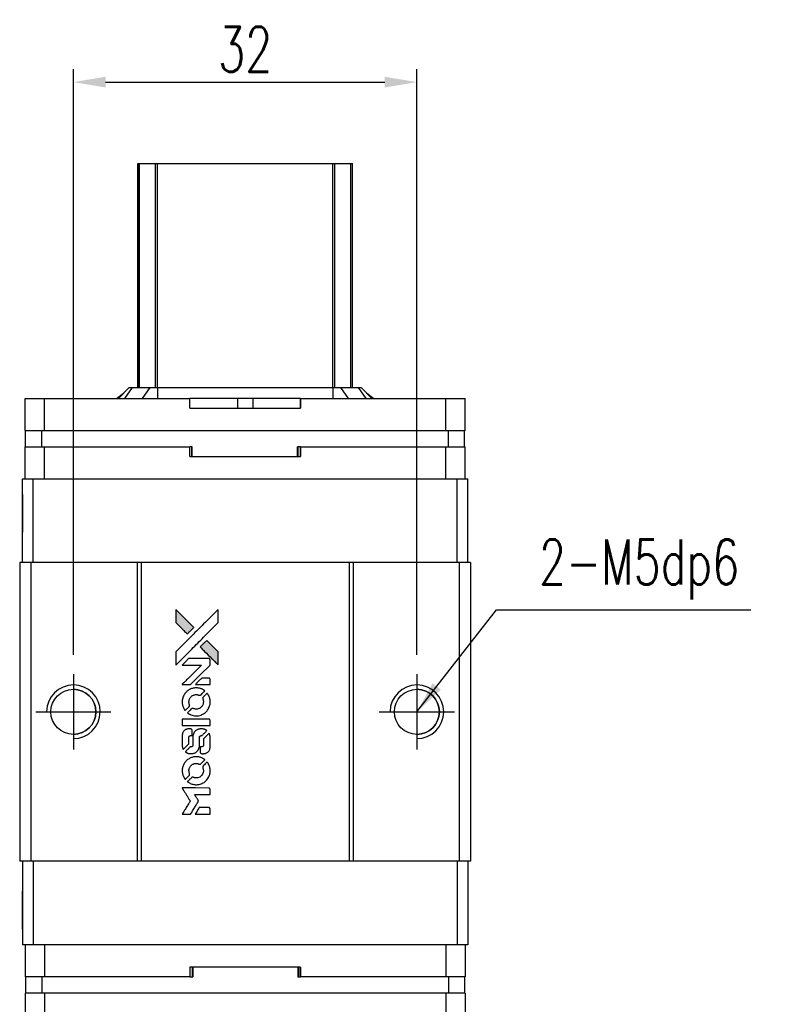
# Model space of a CAD drawing. Header units: millimetres. Extents: x 725 to 996, y 323 to 547.
# Tile 2 of 3: x 745 to 816, y 456 to 547. Entities that reach past the tile are written whole.
import ezdxf

# ---------------------------------------------------------------- set-up
doc = ezdxf.new("R2010")
doc.units = ezdxf.units.MM
doc.header["$LTSCALE"] = 0.15
doc.layers.get('0').update_dxf_attribs({"linetype": 'CONTINUOUS'})
doc.layers.get('Defpoints').update_dxf_attribs({"linetype": 'CONTINUOUS'})
doc.styles.add('DIM-7', font='SIMPLEX.shx', dxfattribs={"width": 0.7, "bigfont": 'chineset.shx'})
doc.dimstyles.new('CNS', dxfattribs={"dimtxt": 3.5, "dimasz": 2.5, "dimexe": 1, "dimexo": 1.5, "dimgap": 0.09, "dimtad": 0, "dimdsep": 46, "dimtxsty": 'DIM-7', "dimcen": 0.09, "dimclrd": 1, "dimclre": 1, "dimclrt": 4, "dimadec": 0, "dimazin": 0, "dimtfac": 1, "dimtix": 1, "dimtmove": 2, "dimatfit": 3, "dimfxl": 1, "dimtvp": 0.971429, "dimtolj": 1, "dimarcsym": 0})

# ---------------------------------------------------------------- blocks, each defined once
blk = doc.blocks.new('A$C8366049b')
at = {"linetype": 'Continuous'}
h = blk.add_hatch(color=256, dxfattribs=at)
h.dxf.hatch_style = 1
h.paths.add_polyline_path([(0, 19.087), (0, 18.47), (0, 17.853), (0.535, 17.322, 0.000288), (0.741, 17.118, 0.000479), (0.914, 16.947, 0.000013), (1.072, 16.792, 0.197177), (1.074, 16.791, 0.197497), (1.076, 16.792, 0.00004), (1.166, 16.88, 0.000834), (1.265, 16.979, 0.000506), (1.383, 17.096), (1.688, 17.402), (0.844, 18.244)])
h.paths.add_polyline_path([(2.888, 16.199), (2.581, 15.893, 0.000476), (2.464, 15.775, 0.000789), (2.365, 15.676, 0.000035), (2.276, 15.586, 0.19758), (2.275, 15.583, 0.198396), (2.276, 15.581, 0.000019), (2.398, 15.459, 0.000582), (2.532, 15.324, 0.000351), (2.692, 15.165, 0.000108), (3.37, 14.49, 0.000692), (3.714, 14.148, 0.000077), (3.952, 13.913, 0.197527), (3.96, 13.909, 0.410181), (3.964, 13.913, 0.000493), (3.966, 14.039, 0.002424), (3.967, 14.214, 0.000529), (3.968, 14.515), (3.968, 15.119), (3.428, 15.659)])
for points in [[(0.535, 17.322, 0.000288), (0.741, 17.118, 0.000479), (0.914, 16.947, 0.000013), (1.072, 16.792, 0.197177), (1.074, 16.791, 0.197497), (1.076, 16.792, 0.00004), (1.166, 16.88, 0.000836), (1.265, 16.979, 0.000505), (1.383, 17.096), (1.688, 17.402), (0.844, 18.244), (0, 19.087), (0, 18.47), (0, 17.853)], [(0.742, 14.634, -0.000056), (1.112, 15.004, -0.000021), (1.631, 15.521, -0.000021), (2.196, 16.085, -0.000025), (2.726, 16.614), (3.968, 17.852), (3.966, 18.466), (3.965, 19.08), (3.131, 18.252, 0.000274), (2.731, 17.854, 0.000123), (2.205, 17.331, 0.000121), (1.65, 16.777, 0.000165), (1.149, 16.277), (0, 15.13), (0, 14.512), (0, 13.894)], [(2.692, 15.165, 0.000108), (3.37, 14.49, 0.000692), (3.714, 14.148, 0.000077), (3.952, 13.913, 0.197527), (3.96, 13.909, 0.410182), (3.964, 13.913, 0.000493), (3.966, 14.039, 0.002424), (3.967, 14.214, 0.000529), (3.968, 14.514), (3.968, 15.119), (3.428, 15.659), (2.888, 16.199), (2.581, 15.893, 0.000476), (2.464, 15.775, 0.000789), (2.365, 15.676, 0.000035), (2.276, 15.586, 0.19758), (2.275, 15.583, 0.198396), (2.276, 15.581, 0.000019), (2.398, 15.459, 0.000582), (2.532, 15.324, 0.000351)], [(0.983, 12.071), (1.377, 12.071), (2.29, 12.986), (3.203, 13.9), (3.202, 14.155, 0.0008), (3.2, 14.319, 0.010795), (3.199, 14.379, 0.030495), (3.195, 14.412, 0.080372), (3.187, 14.434, 0.03816), (3.173, 14.456, 0.041799), (3.156, 14.474, 0.042486), (3.137, 14.49, 0.042078), (3.115, 14.502, 0.099276), (3.084, 14.509, 0.003302), (2.957, 14.511, 0.002586), (2.735, 14.512, 0.000204), (2.145, 14.511), (1.198, 14.509), (0.895, 14.205), (0.592, 13.9), (1.501, 13.897), (2.41, 13.894), (1.511, 12.999, 0.000253), (1.165, 12.655, 0.000412), (0.872, 12.363, 0.000041), (0.611, 12.101, 0.041338), (0.6, 12.088), (0.588, 12.071)], [(2.515, 12.071), (3.204, 12.071), (3.202, 12.328), (3.2, 12.585), (3.182, 12.615, 0.03146), (3.172, 12.628, 0.026444), (3.16, 12.641, 0.026444), (3.147, 12.653, 0.031457), (3.134, 12.663), (3.104, 12.681), (2.763, 12.683), (2.422, 12.684), (2.124, 12.383, 0.000745), (2.01, 12.267, 0.001228), (1.914, 12.168, 0.000087), (1.828, 12.079, 0.195134), (1.826, 12.076, 0.412117), (1.828, 12.074, 0.000048), (2.029, 12.073, 0.00109), (2.251, 12.072, 0.000653)], [(0.608, 10.325, 0.023681), (0.624, 10.217, 0.022402), (0.651, 10.109, 0.021929), (0.688, 10.001, 0.020503), (0.735, 9.895, 0.013745), (0.767, 9.835, 0.009767), (0.806, 9.769, 0.009658), (0.844, 9.709, 0.027804), (0.874, 9.67), (0.887, 9.655), (1.078, 9.845, 0.002053), (1.169, 9.938, 0.006738), (1.229, 10, 0.007826), (1.268, 10.044, 0.063909), (1.283, 10.066, 0.061532), (1.296, 10.1, 0.068674), (1.298, 10.135, 0.052072), (1.292, 10.177, 0.019648), (1.274, 10.233, -0.018366), (1.252, 10.302, -0.0288), (1.239, 10.362, -0.029061), (1.234, 10.423, -0.019155), (1.234, 10.494, -0.053809), (1.256, 10.647, -0.058833), (1.31, 10.786, -0.058566), (1.396, 10.91, -0.052525), (1.511, 11.016, -0.044733), (1.608, 11.075, -0.040573), (1.718, 11.119, -0.041123), (1.832, 11.143, -0.04951), (1.941, 11.147, -0.017369), (1.992, 11.142, -0.024255), (2.037, 11.134, -0.023787), (2.082, 11.121, -0.015798), (2.132, 11.102, 0.010631), (2.164, 11.09, 0.033653), (2.186, 11.083, 0.037806), (2.207, 11.08, 0.016307), (2.236, 11.08, 0.068179), (2.291, 11.087, 0.095747), (2.335, 11.11, 0.033418), (2.394, 11.162, 0.002133), (2.556, 11.327, 0.001452), (2.646, 11.42, 0.012393), (2.685, 11.463, 0.020479), (2.706, 11.489, 0.344362), (2.705, 11.499, 0.074287), (2.683, 11.519, 0.005454), (2.612, 11.564, 0.008391), (2.539, 11.609, 0.017097), (2.479, 11.641, 0.027375), (2.355, 11.693, 0.02835), (2.228, 11.731, 0.027723), (2.095, 11.755, 0.023913), (1.954, 11.766, 0.027047), (1.784, 11.762, 0.031685), (1.624, 11.739, 0.032425), (1.472, 11.697, 0.031013), (1.324, 11.634, 0.037914), (1.149, 11.53, 0.040153), (0.995, 11.403, 0.039834), (0.863, 11.252, 0.036173), (0.751, 11.076, 0.040752), (0.676, 10.905, 0.035885), (0.625, 10.715, 0.035491), (0.602, 10.519, 0.037615)], [(1.139, 9.412, 0.018008), (1.195, 9.376, 0.009842), (1.266, 9.335, 0.009807), (1.34, 9.296, 0.015716), (1.405, 9.266, 0.048467), (1.637, 9.193, 0.045841), (1.884, 9.164, 0.046006), (2.131, 9.18, 0.049638), (2.364, 9.242, 0.064819), (2.667, 9.403, 0.06695), (2.916, 9.634, 0.066691), (3.095, 9.924, 0.063505), (3.195, 10.255, 0.03135), (3.204, 10.34, 0.010439), (3.207, 10.465, 0.010391), (3.204, 10.59, 0.032408), (3.195, 10.673, 0.015696), (3.175, 10.771, 0.018095), (3.149, 10.863, 0.018551), (3.118, 10.951, 0.018352), (3.08, 11.037, 0.015568), (3.05, 11.094, 0.009832), (3.012, 11.158, 0.009795), (2.973, 11.218, 0.023727), (2.941, 11.26), (2.927, 11.277), (2.738, 11.09, 0.001528), (2.631, 10.984, 0.010022), (2.578, 10.93, 0.019586), (2.548, 10.895, 0.061865), (2.532, 10.869, 0.055054), (2.52, 10.828, 0.061607), (2.516, 10.788, 0.048725), (2.523, 10.741, 0.020221), (2.541, 10.679, -0.017722), (2.56, 10.613, -0.02685), (2.572, 10.554, -0.02759), (2.577, 10.495, -0.020233), (2.577, 10.429, -0.04793), (2.559, 10.304, -0.048386), (2.517, 10.185, -0.047866), (2.453, 10.076, -0.044964), (2.367, 9.978, -0.04333), (2.266, 9.895, -0.050921), (2.156, 9.837, -0.051473), (2.038, 9.802, -0.0459), (1.911, 9.79, -0.019014), (1.85, 9.793, -0.024114), (1.793, 9.8, -0.025081), (1.74, 9.812, -0.023892), (1.687, 9.83, 0.008624), (1.645, 9.845, 0.026486), (1.616, 9.853, 0.035074), (1.591, 9.857, 0.02756), (1.564, 9.858, 0.087163), (1.52, 9.849, 0.073291), (1.479, 9.826, 0.028074), (1.421, 9.775, 0.002594), (1.284, 9.639), (1.091, 9.446)], [(1.901, 8.251), (3.2, 8.253), (3.2, 8.508), (3.2, 8.763), (3.185, 8.793, 0.071429), (3.167, 8.818, 0.054799), (3.141, 8.84, 0.053585), (3.11, 8.856, 0.060698), (3.078, 8.865, 0.033975), (3.025, 8.868, 0.000112), (2.364, 8.868, 0.000726), (1.717, 8.867, 0.001084), (1.151, 8.864), (0.601, 8.86), (0.601, 8.555), (0.601, 8.25)], [(0.605, 6.348, 0.018538), (0.61, 6.309, 0.010695), (0.619, 6.262, 0.01068), (0.63, 6.216, 0.017678), (0.641, 6.177, 0.013849), (0.657, 6.133, 0.011814), (0.676, 6.088, 0.004513), (0.696, 6.046, 0.290035), (0.702, 6.042, 0.196418), (0.706, 6.043, 0.000124), (0.782, 6.118, 0.001477), (0.867, 6.202, 0.000898), (0.966, 6.301), (1.225, 6.56), (1.227, 6.885, -0.001471), (1.229, 7.13, -0.028714), (1.234, 7.206, -0.097073), (1.248, 7.248, -0.084199), (1.278, 7.284, -0.042698), (1.301, 7.302, -0.053912), (1.325, 7.313, -0.051004), (1.352, 7.319, -0.032967), (1.385, 7.322, 0.00807), (1.401, 7.322, 0.003023), (1.425, 7.323, 0.002994), (1.45, 7.324, 0.003629), (1.473, 7.326), (1.529, 7.33), (1.529, 7.578, 0.001618), (1.529, 7.697, 0.005206), (1.527, 7.775, 0.00535), (1.525, 7.83, 0.060675), (1.522, 7.852, 0.048484), (1.517, 7.863, 0.02389), (1.508, 7.878, 0.022812), (1.498, 7.892, 0.02462), (1.487, 7.905, 0.061781), (1.455, 7.93, 0.080179), (1.421, 7.944, 0.048561), (1.373, 7.951, 0.010021), (1.287, 7.952, 0.016602), (1.171, 7.949, 0.031409), (1.078, 7.937, 0.036474), (0.998, 7.915, 0.03439), (0.92, 7.881, 0.065928), (0.797, 7.795, 0.069066), (0.702, 7.682, 0.065697), (0.639, 7.542, 0.051559), (0.607, 7.378, 0.020904), (0.603, 7.29, 0.000451), (0.602, 6.861, 0.000419), (0.601, 6.43, 0.022759)], [(0.942, 5.779, 0.023289), (1.004, 5.739, 0.026845), (1.066, 5.708, 0.026047), (1.134, 5.682, 0.019751), (1.21, 5.661, 0.013249), (1.253, 5.652, 0.025169), (1.288, 5.647, 0.016532), (1.332, 5.645, 0.002937), (1.414, 5.645, 0.003317), (1.487, 5.645, 0.011808), (1.534, 5.647, 0.01777), (1.569, 5.65, 0.021476), (1.602, 5.656, 0.04325), (1.74, 5.699, 0.045753), (1.866, 5.764, 0.04649), (1.976, 5.851, 0.047672), (2.067, 5.955, 0.025315), (2.096, 6, 0.015208), (2.126, 6.056, 0.01512), (2.152, 6.114, 0.022488), (2.172, 6.167, 0.027857), (2.193, 6.249, 0.034138), (2.204, 6.328, 0.014286), (2.208, 6.447, 0.00124), (2.208, 6.752, -0.00103), (2.209, 6.939, -0.002552), (2.21, 7.076, -0.001594), (2.212, 7.18, -0.047676), (2.215, 7.206, -0.085307), (2.233, 7.251, -0.097789), (2.265, 7.286, -0.085947), (2.311, 7.308, -0.051339), (2.371, 7.319, 0.014634), (2.391, 7.322, 0.015028), (2.412, 7.325, 0.014927), (2.429, 7.329, 0.059415), (2.439, 7.333, 0.070595), (2.461, 7.349, 0.00028), (2.679, 7.565, 0.000111), (2.902, 7.785, 0.200239), (2.906, 7.795, 0.268906), (2.902, 7.801, 0.001866), (2.849, 7.831, 0.007532), (2.797, 7.86, 0.017818), (2.757, 7.879, 0.013256), (2.714, 7.896, 0.011636), (2.667, 7.912, 0.011528), (2.619, 7.927, 0.012303), (2.572, 7.938, 0.0423), (2.498, 7.948, 0.013657), (2.388, 7.95, 0.013857), (2.276, 7.946, 0.037428), (2.198, 7.935, 0.014927), (2.146, 7.923, 0.0122), (2.091, 7.906, 0.012518), (2.04, 7.887, 0.023062), (1.999, 7.869, 0.065961), (1.853, 7.77, 0.06055), (1.732, 7.633, 0.059676), (1.646, 7.47, 0.060497), (1.602, 7.291, 0.025683), (1.599, 7.253, 0.001528), (1.597, 7.138, 0.002124), (1.596, 6.992, 0.001173), (1.596, 6.814, -0.000809), (1.595, 6.501, -0.017164), (1.592, 6.409, -0.063931), (1.582, 6.36, -0.108429), (1.561, 6.325, -0.052941), (1.537, 6.305, -0.063675), (1.511, 6.291, -0.050562), (1.478, 6.283, -0.020337), (1.432, 6.278, 0.009897), (1.404, 6.276, 0.016482), (1.38, 6.273, 0.019019), (1.361, 6.269, 0.06043), (1.349, 6.264, 0.076267), (1.322, 6.244, 0.00054), (1.12, 6.04, 0.000307), (0.914, 5.832, 0.142594), (0.905, 5.815, 0.232419), (0.907, 5.81, 0.022995), (0.915, 5.801, 0.024627), (0.927, 5.79, 0.015407)], [(2.287, 5.744, 0.065483), (2.302, 5.715, 0.053271), (2.325, 5.687, 0.052018), (2.354, 5.665, 0.0556), (2.386, 5.649, 0.036839), (2.407, 5.644, 0.026922), (2.431, 5.641, 0.016905), (2.464, 5.639, 0.004317), (2.518, 5.639, 0.016369), (2.63, 5.643, 0.029936), (2.721, 5.655, 0.03418), (2.801, 5.676, 0.031327), (2.88, 5.708, 0.046935), (2.976, 5.767, 0.054053), (3.055, 5.84, 0.053701), (3.117, 5.929, 0.045364), (3.162, 6.034, 0.032479), (3.187, 6.127, 0.03386), (3.198, 6.221, 0.013578), (3.202, 6.368, 0.001155), (3.202, 6.749, 0.000413), (3.2, 7.075, 0.005008), (3.198, 7.2, 0.013199), (3.194, 7.271, 0.033956), (3.187, 7.322, 0.013909), (3.174, 7.375, 0.010864), (3.157, 7.431, 0.010938), (3.139, 7.483, 0.028702), (3.123, 7.518), (3.109, 7.545), (2.844, 7.283), (2.578, 7.021), (2.578, 6.715, -0.001504), (2.578, 6.584, -0.00328), (2.577, 6.483, -0.001901), (2.575, 6.405, -0.061333), (2.572, 6.386, -0.063621), (2.561, 6.36, -0.048633), (2.543, 6.334, -0.046769), (2.519, 6.311, -0.047961), (2.491, 6.294, -0.02678), (2.468, 6.283, -0.050957), (2.448, 6.278, -0.029398), (2.422, 6.275, -0.00401), (2.366, 6.273), (2.275, 6.271), (2.275, 6.024, 0.001061), (2.276, 5.877, 0.009147), (2.277, 5.811, 0.020721), (2.281, 5.772, 0.051619)], [(0.608, 3.916, 0.024131), (0.625, 3.804, 0.022344), (0.653, 3.692, 0.021883), (0.692, 3.58, 0.020884), (0.741, 3.471, 0.010669), (0.773, 3.408, 0.010389), (0.809, 3.347, 0.010913), (0.844, 3.292, 0.022227), (0.874, 3.251), (0.886, 3.236), (1.08, 3.433, 0.002452), (1.155, 3.51, 0.003628), (1.22, 3.579, 0.001662), (1.275, 3.638, 0.070159), (1.284, 3.652, 0.047671), (1.289, 3.663, 0.018624), (1.293, 3.679, 0.017921), (1.296, 3.697, 0.018804), (1.297, 3.715, 0.018255), (1.298, 3.74, 0.041312), (1.296, 3.759, 0.037164), (1.291, 3.778, 0.012342), (1.28, 3.805, -0.015101), (1.256, 3.871, -0.035998), (1.243, 3.922, -0.033244), (1.237, 3.976, -0.011249), (1.236, 4.055, -0.004059), (1.236, 4.12, -0.019693), (1.238, 4.156, -0.027943), (1.243, 4.186, -0.014411), (1.252, 4.224, -0.033089), (1.282, 4.312, -0.033887), (1.323, 4.394, -0.034021), (1.375, 4.47, -0.033942), (1.437, 4.539, -0.02816), (1.508, 4.6, -0.035032), (1.58, 4.648, -0.035269), (1.658, 4.685, -0.029196), (1.746, 4.713, -0.037862), (1.847, 4.732, -0.043657), (1.944, 4.733, -0.043064), (2.042, 4.718, -0.035184), (2.143, 4.686, 0.033699), (2.19, 4.67, 0.052815), (2.233, 4.664, 0.059167), (2.273, 4.667, 0.058972), (2.31, 4.68, 0.059208), (2.339, 4.698, 0.021125), (2.376, 4.73, 0.008691), (2.437, 4.789, 0.000851), (2.581, 4.936, 0.001873), (2.655, 5.011, 0.013884), (2.689, 5.048, 0.022355), (2.706, 5.071, 0.341453), (2.706, 5.08, 0.073011), (2.685, 5.099, 0.004587), (2.616, 5.144, 0.00748), (2.545, 5.188, 0.016837), (2.489, 5.218, 0.028606), (2.353, 5.278, 0.031352), (2.216, 5.32, 0.031004), (2.073, 5.344, 0.0268), (1.92, 5.352, 0.026698), (1.759, 5.344, 0.03002), (1.606, 5.318, 0.030357), (1.458, 5.274, 0.028554), (1.314, 5.212, 0.062944), (1.046, 5.034, 0.062206), (0.83, 4.794, 0.062448), (0.68, 4.509, 0.064355), (0.607, 4.199, 0.017377), (0.603, 4.137, 0.008369), (0.602, 4.057, 0.008367), (0.603, 3.977, 0.01757)], [(1.136, 2.999, 0.064158), (1.438, 2.838, 0.06356), (1.771, 2.758, 0.064004), (2.112, 2.765, 0.066747), (2.434, 2.858, 0.04321), (2.636, 2.968, 0.044737), (2.813, 3.11, 0.044901), (2.962, 3.281, 0.044184), (3.079, 3.477, 0.026293), (3.141, 3.626, 0.033344), (3.182, 3.769, 0.033227), (3.203, 3.917, 0.025815), (3.207, 4.079, 0.023119), (3.196, 4.235, 0.031044), (3.171, 4.374, 0.031337), (3.129, 4.507, 0.024258), (3.067, 4.647, 0.015622), (3.041, 4.696, 0.008495), (3.006, 4.754, 0.008415), (2.969, 4.81, 0.020814), (2.94, 4.849), (2.926, 4.867), (2.737, 4.68, 0.002843), (2.597, 4.54, 0.033917), (2.547, 4.482, 0.087906), (2.525, 4.439, 0.073302), (2.518, 4.388, 0.022047), (2.519, 4.363, 0.026465), (2.522, 4.34, 0.022233), (2.528, 4.314, 0.009985), (2.539, 4.281, -0.039011), (2.569, 4.16, -0.044398), (2.578, 4.041, -0.045096), (2.566, 3.925, -0.04265), (2.534, 3.81, -0.071154), (2.444, 3.647, -0.068827), (2.312, 3.514, -0.068713), (2.149, 3.422, -0.070507), (1.968, 3.379, -0.028605), (1.89, 3.376, -0.031418), (1.816, 3.382, -0.031044), (1.741, 3.398, -0.02668), (1.666, 3.423, 0.038913), (1.621, 3.437, 0.043732), (1.576, 3.443, 0.047754), (1.535, 3.441, 0.075756), (1.502, 3.431, 0.07294), (1.484, 3.419, 0.003456), (1.433, 3.371, 0.005023), (1.367, 3.309, 0.002422), (1.285, 3.228, 0.000819), (1.211, 3.154, 0.001349), (1.149, 3.092, 0.0001), (1.093, 3.035, 0.205335), (1.092, 3.033, 0.219821), (1.093, 3.031, 0.002494), (1.105, 3.022, 0.007089), (1.12, 3.011, 0.004494)], [(0.988, 0), (1.381, 0), (1.447, 0.108, -0.000297), (1.487, 0.174, -0.000037), (1.575, 0.317, -0.000043), (1.68, 0.488, -0.000036), (1.792, 0.67, 0.000044), (1.901, 0.848, 0.000063), (1.998, 1.007, 0.000035), (2.08, 1.141, 0.0009), (2.103, 1.177), (2.134, 1.23), (2.092, 1.299, 0.001175), (2.067, 1.339, 0.000208), (2.021, 1.413, 0.000225), (1.967, 1.5, 0.000203), (1.911, 1.59, -0.000711), (1.857, 1.676, -0.001119), (1.811, 1.75, -0.000263), (1.772, 1.815, -0.04589), (1.768, 1.822, -0.519312), (1.772, 1.829, -0.001914), (1.878, 1.83, -0.003124), (2.051, 1.832, -0.000285), (2.484, 1.832), (3.203, 1.832), (3.203, 2.083, 0.001727), (3.203, 2.263, 0.025279), (3.199, 2.326, 0.073886), (3.189, 2.363, 0.07426), (3.169, 2.396, 0.03264), (3.161, 2.404, 0.01784), (3.151, 2.413, 0.017712), (3.139, 2.422, 0.026854), (3.128, 2.428), (3.103, 2.442), (1.848, 2.443), (0.593, 2.445), (0.602, 2.431, -0.004595), (0.608, 2.421, -0.00016), (0.632, 2.383, -0.000298), (0.66, 2.338, -0.000208), (0.692, 2.287, 0.000986), (0.785, 2.137, 0.00025), (0.936, 1.895, 0.000268), (1.098, 1.637, 0.000436), (1.236, 1.417, -0.002932), (1.281, 1.345, -0.004718), (1.319, 1.283, -0.001113), (1.35, 1.228, -0.227179), (1.351, 1.222, -0.045982), (1.348, 1.216, -0.000145), (1.303, 1.143, -0.000825), (1.252, 1.06, -0.000517), (1.192, 0.964, 0.000056), (0.986, 0.632, 0.000289), (0.872, 0.449, 0.000481), (0.788, 0.312, 0.000418), (0.699, 0.168), (0.596, 0)], [(2.512, 0), (3.203, 0), (3.203, 0.252, 0.000842), (3.203, 0.412, 0.010591), (3.201, 0.473, 0.028995), (3.198, 0.507, 0.069543), (3.19, 0.531, 0.051063), (3.177, 0.553, 0.039932), (3.158, 0.574, 0.039414), (3.136, 0.592, 0.045845), (3.113, 0.606, 0.094811), (3.089, 0.612, 0.007124), (3.021, 0.614, 0.004713), (2.905, 0.615, 0.000534), (2.642, 0.615), (2.194, 0.615), (2.155, 0.552, 0.000828), (2.041, 0.367, 0.000879), (1.93, 0.185, 0.000048), (1.822, 0.008, 0.137596), (1.82, 0.003, 0.413028), (1.821, 0.002, 0.000016), (2.023, 0.001, 0.000623), (2.247, 0, 0.000374)]]:
    blk.add_lwpolyline(points, format="xyb", close=True)
blk = doc.blocks.new('*D328')
at = {"color": 7, "lineweight": -2}
for p, q in [((749.602, 488.149), (749.602, 542.716)), ((781.602, 488.149), (781.602, 542.716)), ((752.602, 541.516), (778.602, 541.516))]:
    blk.add_line(p, q, dxfattribs=at)
at = {"color": 7}
for points in [[(752.602, 542.016), (752.602, 541.016), (749.602, 541.516)], [(778.602, 542.016), (778.602, 541.016), (781.602, 541.516)]]:
    blk.add_solid(points, dxfattribs=at)
at = {"layer": 'Defpoints', "color": 0}
for p in [(781.602, 541.516), (749.602, 486.349), (781.602, 486.349)]:
    blk.add_point(p, dxfattribs=at)
at = {"color": 7, "insert": (765.602, 544.576), "char_height": 4.2, "attachment_point": 5, "style": 'DIM-7'}
blk.add_mtext('\\A1;32', dxfattribs=at)

msp = doc.modelspace()

# ---------------------------------------------------------------- linework, layer by layer
at = {"color": 7, "linetype": 'Continuous', "lineweight": 25}
for p, q in [((755.602, 513.049), (755.602, 533.949)), ((755.602, 513.049), (755.602, 533.949)), ((755.602, 513.049), (755.602, 533.949)), ((755.602, 533.949), (755.602, 513.049)), ((755.768, 513.049), (755.768, 533.949)), ((757.248, 513.049), (757.248, 533.949)), ((757.446, 533.949), (773.758, 533.949)), ((757.446, 513.049), (757.446, 533.949)), ((773.758, 513.049), (773.758, 533.949)), ((773.955, 513.049), (773.955, 533.949)), ((775.435, 513.049), (775.435, 533.949)), ((775.602, 513.049), (775.602, 533.949)), ((754.802, 513.049), (753.802, 512.049)), ((754.802, 513.049), (753.802, 512.049)), ((755.086, 513.049), (754.371, 512.049)), ((754.802, 513.049), (755.086, 513.049)), ((754.802, 513.049), (754.802, 513.049)), ((755.086, 513.049), (756.73, 513.049)), ((756.73, 513.049), (756.015, 512.049)), ((756.73, 513.049), (757.446, 513.049)), ((757.446, 513.049), (757.446, 512.049)), ((757.446, 513.049), (773.758, 513.049)), ((773.758, 513.049), (773.758, 512.049)), ((773.758, 513.049), (774.473, 513.049)), ((774.473, 513.049), (775.188, 512.049)), ((774.473, 513.049), (776.117, 513.049)), ((776.117, 513.049), (776.832, 512.049)), ((776.117, 513.049), (776.402, 513.049)), ((776.402, 513.049), (777.402, 512.049)), ((745.102, 509.049), (745.102, 512.049)), ((745.102, 512.049), (746.902, 512.049)), ((745.102, 511.149), (745.102, 512.049)), ((745.102, 509.049), (745.102, 512.049)), ((745.102, 511.149), (745.102, 512.049)), ((745.102, 512.049), (745.102, 512.049)), ((745.102, 512.049), (745.102, 512.049)), ((745.102, 512.049), (745.102, 512.049)), ((746.902, 509.049), (746.902, 512.049)), ((746.902, 512.049), (760.459, 512.049)), ((753.606, 512.049), (754.274, 512.521)), ((760.459, 511.149), (760.459, 512.049)), ((764.879, 512.049), (760.459, 512.049)), ((764.879, 512.049), (764.879, 511.149)), ((766.325, 512.049), (764.879, 512.049)), ((766.325, 512.049), (766.325, 511.149)), ((770.745, 512.049), (766.325, 512.049)), ((770.745, 511.149), (770.745, 512.049)), ((770.745, 512.049), (784.302, 512.049)), ((770.745, 512.049), (770.745, 511.149)), ((770.745, 512.049), (770.745, 512.049)), ((770.745, 511.149), (770.745, 512.049)), ((770.745, 512.049), (770.745, 511.149)), ((776.93, 512.521), (777.597, 512.049)), ((784.302, 509.049), (784.302, 512.049)), ((784.302, 512.049), (786.102, 512.049)), ((786.102, 509.049), (786.102, 512.049)), ((745.102, 511.149), (745.102, 511.149)), ((760.459, 511.149), (770.745, 511.149)), ((770.745, 511.149), (770.745, 511.149)), ((745.102, 509.049), (746.902, 509.049)), ((745.102, 509.049), (745.102, 509.049)), ((745.152, 507.549), (745.152, 509.049)), ((745.152, 507.549), (745.152, 509.049)), ((746.652, 507.549), (746.652, 509.049)), ((746.902, 509.049), (784.302, 509.049)), ((784.302, 509.049), (786.102, 509.049)), ((784.552, 507.549), (784.552, 509.049)), ((786.052, 507.549), (786.052, 509.049)), ((745.102, 504.549), (745.102, 507.549)), ((745.102, 507.549), (746.902, 507.549)), ((745.102, 506.649), (745.102, 507.549)), ((745.102, 504.549), (745.102, 507.549)), ((745.102, 506.649), (745.102, 507.549)), ((745.102, 507.549), (745.102, 507.549)), ((745.102, 507.549), (745.102, 507.549)), ((745.102, 507.549), (745.102, 507.549)), ((746.902, 504.549), (746.902, 507.549)), ((746.902, 507.549), (760.459, 507.549)), ((760.459, 506.649), (760.459, 507.549)), ((760.679, 507.549), (760.459, 507.549)), ((760.64, 506.649), (760.64, 507.549)), ((760.679, 506.649), (760.679, 507.549)), ((760.679, 506.649), (760.679, 507.549)), ((760.679, 507.549), (760.679, 507.549)), ((770.745, 507.549), (770.465, 507.549)), ((770.465, 506.649), (770.465, 507.549)), ((770.529, 506.649), (770.529, 507.549)), ((770.745, 506.649), (770.745, 507.549)), ((770.745, 507.549), (784.302, 507.549)), ((770.745, 507.549), (770.745, 506.649)), ((770.745, 507.549), (770.745, 507.549)), ((770.745, 506.649), (770.745, 507.549)), ((770.745, 507.549), (770.745, 506.649)), ((784.302, 504.549), (784.302, 507.549)), ((784.302, 507.549), (786.102, 507.549)), ((786.102, 504.549), (786.102, 507.549)), ((745.102, 506.649), (745.102, 506.649)), ((760.459, 506.649), (770.745, 506.649)), ((770.745, 506.649), (770.745, 506.649)), ((744.852, 496.749), (744.852, 504.549)), ((744.852, 504.549), (745.852, 504.549)), ((744.852, 496.749), (744.852, 504.549)), ((744.852, 504.549), (744.852, 504.549)), ((745.852, 496.749), (745.852, 504.549)), ((745.852, 504.549), (785.352, 504.549)), ((785.352, 496.749), (785.352, 504.549)), ((785.352, 504.549), (786.352, 504.549)), ((786.352, 496.749), (786.352, 504.549)), ((744.602, 496.749), (744.602, 468.949)), ((745.652, 496.749), (744.602, 496.749)), ((744.602, 496.749), (744.602, 468.949)), ((744.602, 496.749), (744.602, 496.749)), ((745.652, 496.749), (745.652, 468.949)), ((755.552, 496.749), (745.652, 496.749)), ((755.552, 496.749), (755.552, 468.949)), ((755.902, 496.749), (755.552, 496.749)), ((755.902, 496.749), (755.902, 468.949)), ((775.302, 496.749), (755.902, 496.749)), ((775.302, 496.749), (775.302, 468.949)), ((775.652, 496.749), (775.302, 496.749)), ((775.652, 496.749), (775.652, 468.949)), ((785.552, 496.749), (775.652, 496.749)), ((785.552, 496.749), (785.552, 468.949)), ((786.602, 496.749), (785.552, 496.749)), ((786.602, 496.749), (786.602, 468.949)), ((745.652, 468.949), (744.602, 468.949)), ((744.602, 468.949), (744.602, 468.949)), ((744.602, 468.949), (744.602, 468.949)), ((744.852, 468.949), (744.852, 461.149)), ((744.852, 468.949), (744.852, 461.149)), ((755.552, 468.949), (745.652, 468.949)), ((745.852, 468.949), (745.852, 461.149)), ((755.902, 468.949), (755.552, 468.949)), ((775.302, 468.949), (755.902, 468.949)), ((775.652, 468.949), (775.302, 468.949)), ((785.552, 468.949), (775.652, 468.949)), ((785.352, 468.949), (785.352, 461.149)), ((786.602, 468.949), (785.552, 468.949)), ((786.352, 468.949), (786.352, 461.149)), ((745.852, 461.149), (744.852, 461.149)), ((744.852, 461.149), (744.852, 461.149)), ((745.102, 461.149), (745.102, 458.149)), ((745.102, 461.149), (745.102, 458.149)), ((785.352, 461.149), (745.852, 461.149)), ((746.902, 461.149), (746.902, 458.149)), ((784.302, 461.149), (784.302, 458.149)), ((786.352, 461.149), (785.352, 461.149)), ((786.102, 461.149), (786.102, 458.149)), ((745.102, 459.049), (745.102, 458.149)), ((745.102, 459.049), (745.102, 458.149)), ((745.102, 459.049), (745.102, 459.049)), ((760.459, 459.049), (760.459, 458.149)), ((770.745, 459.049), (760.459, 459.049)), ((760.675, 459.049), (760.675, 458.149)), ((760.739, 459.049), (760.739, 458.149)), ((760.739, 459.049), (760.739, 458.149)), ((770.525, 459.049), (770.525, 458.149)), ((770.563, 459.049), (770.563, 458.149)), ((770.745, 459.049), (770.745, 458.149)), ((770.745, 459.049), (770.745, 458.149)), ((770.745, 459.049), (770.745, 459.049)), ((770.745, 458.149), (770.745, 459.049)), ((770.745, 458.149), (770.745, 459.049)), ((746.902, 458.149), (745.102, 458.149)), ((745.102, 458.149), (745.102, 458.149)), ((745.102, 458.149), (745.102, 458.149)), ((745.102, 458.149), (745.102, 458.149)), ((745.152, 458.149), (745.152, 456.649)), ((745.152, 458.149), (745.152, 456.649)), ((746.652, 458.149), (746.652, 456.649)), ((760.459, 458.149), (746.902, 458.149)), ((760.459, 458.149), (760.739, 458.149)), ((760.739, 458.149), (760.739, 458.149)), ((770.525, 458.149), (770.745, 458.149)), ((784.302, 458.149), (770.745, 458.149)), ((770.745, 458.149), (770.745, 458.149)), ((786.102, 458.149), (784.302, 458.149)), ((784.552, 458.149), (784.552, 456.649)), ((786.052, 458.149), (786.052, 456.649)), ((745.102, 456.649), (745.102, 453.649)), ((746.902, 456.649), (745.102, 456.649)), ((745.102, 456.649), (745.102, 453.649)), ((745.102, 456.649), (745.102, 456.649)), ((746.902, 456.649), (746.902, 453.649)), ((784.302, 456.649), (746.902, 456.649)), ((784.302, 456.649), (784.302, 453.649)), ((786.102, 456.649), (784.302, 456.649)), ((786.102, 456.649), (786.102, 453.649))]:
    msp.add_line(p, q, dxfattribs=at)
for p, q in [((749.602, 486.349), (749.602, 479.349)), ((781.602, 486.349), (781.602, 479.349)), ((746.102, 482.849), (753.102, 482.849)), ((778.102, 482.849), (785.102, 482.849))]:
    msp.add_line(p, q)
at = {"color": 7, "linetype": 'Continuous', "lineweight": 25, "flags": 128}
for points in [[(744.852, 499.574), (744.852, 499.639), (744.852, 499.832), (744.852, 500.137), (744.852, 500.532), (744.852, 500.987), (744.852, 501.47), (744.852, 501.943), (744.852, 502.372), (744.852, 502.725), (744.852, 502.977), (744.852, 503.107), (744.852, 503.107), (744.852, 502.977), (744.852, 502.725), (744.852, 502.372), (744.852, 501.943), (744.852, 501.47), (744.852, 500.987), (744.852, 500.532), (744.852, 500.137), (744.852, 499.832), (744.852, 499.639), (744.852, 499.574)], [(744.852, 466.124), (744.852, 466.058), (744.852, 465.865), (744.852, 465.56), (744.852, 465.165), (744.852, 464.71), (744.852, 464.227), (744.852, 463.754), (744.852, 463.325), (744.852, 462.972), (744.852, 462.721), (744.852, 462.59), (744.852, 462.59), (744.852, 462.721), (744.852, 462.972), (744.852, 463.325), (744.852, 463.754), (744.852, 464.227), (744.852, 464.71), (744.852, 465.165), (744.852, 465.56), (744.852, 465.865), (744.852, 466.058), (744.852, 466.124)]]:
    msp.add_lwpolyline(points, dxfattribs=at)
at = {"color": 7, "linetype": 'Continuous', "lineweight": 25}
for centre in [(749.602, 482.849), (781.602, 482.849)]:
    msp.add_circle(centre, 2.1, dxfattribs=at)
for centre in [(749.602, 482.849), (781.602, 482.849)]:
    msp.add_arc(centre, 2.5, 270, 179.57276)
for centre in [(749.602, 482.849), (781.602, 482.849)]:
    msp.add_arc(centre, 2.1, 270, 90, dxfattribs=at)
for points, knots in [([(755.602, 533.949), (755.602, 533.949), (755.617, 533.949), (755.68, 533.949), (755.726, 533.949), (755.768, 533.949)], [0, 0, 0, 0, 0.5, 0.5, 1, 1, 1, 1]), ([(755.768, 533.949), (755.942, 533.949), (756.12, 533.949), (756.458, 533.949), (756.618, 533.949), (756.89, 533.949), (757.003, 533.949), (757.169, 533.949), (757.222, 533.949), (757.248, 533.949)], [0, 0, 0, 0, 0.25, 0.25, 0.5, 0.5, 0.75, 0.75, 1, 1, 1, 1]), ([(757.248, 533.949), (757.254, 533.949), (757.277, 533.949), (757.353, 533.949), (757.402, 533.949), (757.446, 533.949)], [0, 0, 0, 0, 0.5, 0.5, 1, 1, 1, 1]), ([(773.758, 533.949), (773.801, 533.949), (773.851, 533.949), (773.926, 533.949), (773.949, 533.949), (773.955, 533.949)], [0, 0, 0, 0, 0.5, 0.5, 1, 1, 1, 1]), ([(773.955, 533.949), (773.981, 533.949), (774.034, 533.949), (774.2, 533.949), (774.313, 533.949), (774.586, 533.949), (774.745, 533.949), (775.083, 533.949), (775.261, 533.949), (775.435, 533.949)], [0, 0, 0, 0, 0.25, 0.25, 0.5, 0.5, 0.75, 0.75, 1, 1, 1, 1]), ([(775.435, 533.949), (775.478, 533.949), (775.523, 533.949), (775.586, 533.949), (775.602, 533.949), (775.602, 533.949)], [0, 0, 0, 0, 0.5, 0.5, 1, 1, 1, 1])]:
    msp.add_open_spline(points, degree=3, knots=knots, dxfattribs=at)

# ---------------------------------------------------------------- block references
msp.add_blockref('A$C8366049b', (759.137, 473.309))

# ---------------------------------------------------------------- texts
at = {"color": 0, "insert": (792.974, 493.312), "char_height": 4.2, "attachment_point": 7, "style": 'DIM-7'}
msp.add_mtext('2-M5dp6', dxfattribs=at)

# ---------------------------------------------------------------- dimensions: what is measured, and where the dimension line sits
at = {"color": 0}
dim = msp.add_linear_dim(base=(781.602, 541.516), p1=(749.602, 486.349), p2=(781.602, 486.349), dimstyle='CNS', override={"dimscale": 1.2, "dimgap": 0.8, "dimtad": 1, "dimclrd": 7, "dimclre": 7, "dimclrt": 7, "dimadec": 2, "dimazin": 2, "dimtm": 1e-09, "dimtfac": 0.6, "dimtmove": 1, "dimarcsym": 1}, dxfattribs=at)
dim.commit()
dim.dimension.update_dxf_attribs({"geometry": '*D328', "text_midpoint": (765.602, 544.576)})

# ---------------------------------------------------------------- leaders
at = {"color": 0, "annotation_type": 0, "has_hookline": 1, "hookline_direction": 0, "text_width": 19.74}
msp.add_leader([(781.602, 482.849), (789.014, 492.352), (792.014, 492.352)], dimstyle='CNS', override={"dimscale": 1.2, "dimgap": 0.8, "dimtad": 1, "dimclrd": 7, "dimclre": 4, "dimtmove": 1}, dxfattribs=at)

doc.saveas('drawing.dxf')
